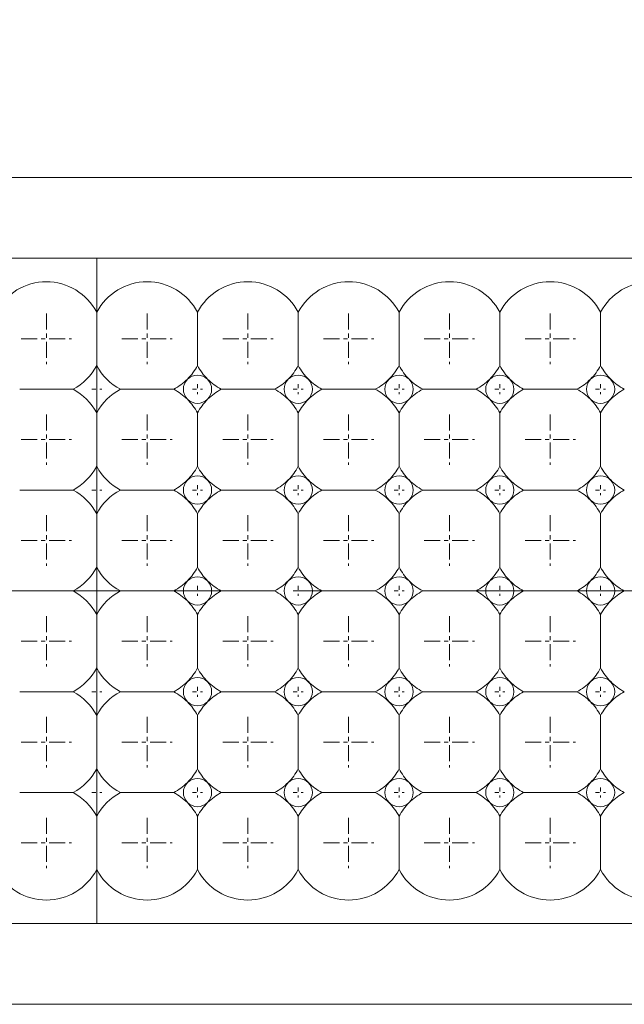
# Model space of a CAD drawing. Header units: millimetres. Extents: x -201 to 202, y 143 to 428.
# Tile 6 of 28: x -90 to -75, y 275 to 300. Entities that reach past the tile are written whole.
import ezdxf

# ---------------------------------------------------------------- set-up
doc = ezdxf.new("R2010")
doc.units = ezdxf.units.MM
doc.header["$LTSCALE"] = 0.25
doc.linetypes.add('CENTER', pattern=[50.8, 31.75, -6.35, 6.35, -6.35])
for name, color, linetype, lineweight in [('BASE', 7, 'Continuous', 20), ('CENTER', 1, 'CENTER', 9), ('DIMENSION', 6, 'Continuous', 9), ('LED LENS', 7, 'Continuous', 20)]:
    doc.layers.add(name, color=color, linetype=linetype, lineweight=lineweight)
doc.styles.add('VS Standard', font='msgothic.ttc', dxfattribs={"height": 3})
doc.dimstyles.new('VS Standard x0.5', dxfattribs={"dimtxt": 3, "dimasz": 3, "dimexe": 0.5, "dimexo": 0.8, "dimgap": 0.5, "dimtad": 3, "dimlfac": 2, "dimrnd": 0.0001, "dimzin": 9, "dimdsep": 46, "dimtxsty": 'VS Standard', "dimcen": 0, "dimaunit": 1, "dimadec": 0, "dimazin": 2, "dimtfac": 1, "dimtmove": 0, "dimatfit": 3, "dimfxl": 1, "dimtolj": 1, "dimtzin": 0, "dimarcsym": 0})

# ---------------------------------------------------------------- blocks, each defined once
blk = doc.blocks.new('*D220')
at = {"layer": 'Defpoints', "color": 0}
for p in [(37.236, 316.539), (-114.264, 295.619), (37.236, 295.619)]:
    blk.add_point(p, dxfattribs=at)
at = {"layer": 'DIMENSION', "color": 0, "lineweight": -2}
for p, q in [((-114.264, 296.419), (-114.264, 317.039)), ((37.236, 296.419), (37.236, 317.039)), ((-111.264, 316.539), (34.236, 316.539))]:
    blk.add_line(p, q, dxfattribs=at)
at = {"layer": 'DIMENSION', "color": 0}
for points in [[(-111.264, 317.039), (-111.264, 316.039), (-114.264, 316.539)], [(34.236, 316.039), (34.236, 317.039), (37.236, 316.539)]]:
    blk.add_solid(points, dxfattribs=at)
at = {"layer": 'DIMENSION', "color": 0, "insert": (-38.514, 318.539), "char_height": 3, "attachment_point": 5, "style": 'VS Standard'}
blk.add_mtext('\\A1;303', dxfattribs=at)
blk = doc.blocks.new('*D221')
at = {"layer": 'Defpoints', "color": 0}
for p in [(36.486, 307.155), (-113.514, 295.619), (36.486, 295.619)]:
    blk.add_point(p, dxfattribs=at)
at = {"layer": 'DIMENSION', "color": 0, "lineweight": -2}
for p, q in [((-113.514, 296.419), (-113.514, 307.655)), ((36.486, 296.419), (36.486, 307.655)), ((-110.514, 307.155), (33.486, 307.155))]:
    blk.add_line(p, q, dxfattribs=at)
at = {"layer": 'DIMENSION', "color": 0}
for points in [[(-110.514, 307.655), (-110.514, 306.655), (-113.514, 307.155)], [(33.486, 306.655), (33.486, 307.655), (36.486, 307.155)]]:
    blk.add_solid(points, dxfattribs=at)
at = {"layer": 'DIMENSION', "color": 0, "insert": (-38.514, 309.156), "char_height": 3, "attachment_point": 5, "style": 'VS Standard'}
blk.add_mtext('\\A1;300', dxfattribs=at)
blk = doc.blocks.new('*D222')
at = {"layer": 'Defpoints', "color": 0}
for p in [(38.235, 325.775), (-115.265, 290.869), (38.235, 290.869)]:
    blk.add_point(p, dxfattribs=at)
at = {"layer": 'DIMENSION', "color": 0, "lineweight": -2}
for p, q in [((-115.265, 291.669), (-115.265, 326.275)), ((38.235, 291.669), (38.235, 326.275)), ((-112.265, 325.775), (35.235, 325.775))]:
    blk.add_line(p, q, dxfattribs=at)
at = {"layer": 'DIMENSION', "color": 0}
for points in [[(-112.265, 326.275), (-112.265, 325.275), (-115.265, 325.775)], [(35.235, 325.275), (35.235, 326.275), (38.235, 325.775)]]:
    blk.add_solid(points, dxfattribs=at)
at = {"layer": 'DIMENSION', "color": 0, "insert": (-38.515, 328.027), "char_height": 3, "attachment_point": 5, "style": 'VS Standard'}
blk.add_mtext('\\A1;\\A1;(307)', dxfattribs=at)

msp = doc.modelspace()

# ---------------------------------------------------------------- linework, layer by layer
at = {"layer": 'BASE'}
for p, q in [((-113.5142, 295.6194), (36.4858, 295.6194)), ((36.4858, 293.6194), (-113.5142, 293.6194)), ((-113.5142, 277.1194), (36.4858, 277.1194)), ((36.4858, 275.1194), (-113.5142, 275.1194))]:
    msp.add_line(p, q, dxfattribs=at)
at = {"layer": 'CENTER', "ltscale": 0.05}
for p, q in [((-89.7642, 292.2444), (-89.7642, 290.9944)), ((-87.2642, 292.2444), (-87.2642, 290.9944)), ((-84.7642, 292.2444), (-84.7642, 290.9944)), ((-82.2642, 292.2444), (-82.2642, 290.9944)), ((-79.7642, 292.2444), (-79.7642, 290.9944)), ((-77.2642, 292.2444), (-77.2642, 290.9944)), ((-90.3892, 291.6194), (-89.1392, 291.6194)), ((-87.8892, 291.6194), (-86.6392, 291.6194)), ((-85.3892, 291.6194), (-84.1392, 291.6194)), ((-82.8892, 291.6194), (-81.6392, 291.6194)), ((-80.3892, 291.6194), (-79.1392, 291.6194)), ((-77.8892, 291.6194), (-76.6392, 291.6194)), ((-89.7642, 289.7444), (-89.7642, 288.4944)), ((-87.2642, 289.7444), (-87.2642, 288.4944)), ((-84.7642, 289.7444), (-84.7642, 288.4944)), ((-82.2642, 289.7444), (-82.2642, 288.4944)), ((-79.7642, 289.7444), (-79.7642, 288.4944)), ((-77.2642, 289.7444), (-77.2642, 288.4944)), ((-90.3892, 289.1194), (-89.1392, 289.1194)), ((-87.8892, 289.1194), (-86.6392, 289.1194)), ((-85.3892, 289.1194), (-84.1392, 289.1194)), ((-82.8892, 289.1194), (-81.6392, 289.1194)), ((-80.3892, 289.1194), (-79.1392, 289.1194)), ((-77.8892, 289.1194), (-76.6392, 289.1194)), ((-89.7642, 287.2444), (-89.7642, 285.9944)), ((-87.2642, 287.2444), (-87.2642, 285.9944)), ((-84.7642, 287.2444), (-84.7642, 285.9944)), ((-82.2642, 287.2444), (-82.2642, 285.9944)), ((-79.7642, 287.2444), (-79.7642, 285.9944)), ((-77.2642, 287.2444), (-77.2642, 285.9944)), ((-90.3892, 286.6194), (-89.1392, 286.6194)), ((-87.8892, 286.6194), (-86.6392, 286.6194)), ((-85.3892, 286.6194), (-84.1392, 286.6194)), ((-82.8892, 286.6194), (-81.6392, 286.6194)), ((-80.3892, 286.6194), (-79.1392, 286.6194)), ((-77.8892, 286.6194), (-76.6392, 286.6194)), ((-89.7642, 284.7444), (-89.7642, 283.4944)), ((-87.2642, 284.7444), (-87.2642, 283.4944)), ((-84.7642, 284.7444), (-84.7642, 283.4944)), ((-82.2642, 284.7444), (-82.2642, 283.4944)), ((-79.7642, 284.7444), (-79.7642, 283.4944)), ((-77.2642, 284.7444), (-77.2642, 283.4944)), ((-90.3892, 284.1194), (-89.1392, 284.1194)), ((-87.8892, 284.1194), (-86.6392, 284.1194)), ((-85.3892, 284.1194), (-84.1392, 284.1194)), ((-82.8892, 284.1194), (-81.6392, 284.1194)), ((-80.3892, 284.1194), (-79.1392, 284.1194)), ((-77.8892, 284.1194), (-76.6392, 284.1194)), ((-89.7642, 282.2444), (-89.7642, 280.9944)), ((-87.2642, 282.2444), (-87.2642, 280.9944)), ((-84.7642, 282.2444), (-84.7642, 280.9944)), ((-82.2642, 282.2444), (-82.2642, 280.9944)), ((-79.7642, 282.2444), (-79.7642, 280.9944)), ((-77.2642, 282.2444), (-77.2642, 280.9944)), ((-90.3892, 281.6194), (-89.1392, 281.6194)), ((-87.8892, 281.6194), (-86.6392, 281.6194)), ((-85.3892, 281.6194), (-84.1392, 281.6194)), ((-82.8892, 281.6194), (-81.6392, 281.6194)), ((-80.3892, 281.6194), (-79.1392, 281.6194)), ((-77.8892, 281.6194), (-76.6392, 281.6194)), ((-89.7642, 279.7444), (-89.7642, 278.4944)), ((-87.2642, 279.7444), (-87.2642, 278.4944)), ((-84.7642, 279.7444), (-84.7642, 278.4944)), ((-82.2642, 279.7444), (-82.2642, 278.4944)), ((-79.7642, 279.7444), (-79.7642, 278.4944)), ((-77.2642, 279.7444), (-77.2642, 278.4944)), ((-90.3892, 279.1194), (-89.1392, 279.1194)), ((-87.8892, 279.1194), (-86.6392, 279.1194)), ((-85.3892, 279.1194), (-84.1392, 279.1194)), ((-82.8892, 279.1194), (-81.6392, 279.1194)), ((-80.3892, 279.1194), (-79.1392, 279.1194)), ((-77.8892, 279.1194), (-76.6392, 279.1194))]:
    msp.add_line(p, q, dxfattribs=at)
at = {"layer": 'CENTER', "ltscale": 0.01}
for p, q in [((-88.6392, 290.3694), (-88.3892, 290.3694)), ((-88.5142, 290.4944), (-88.5142, 290.2444)), ((-86.1392, 290.3694), (-85.8892, 290.3694)), ((-86.0142, 290.4944), (-86.0142, 290.2444)), ((-83.6392, 290.3694), (-83.3892, 290.3694)), ((-83.5142, 290.4944), (-83.5142, 290.2444)), ((-81.1392, 290.3694), (-80.8892, 290.3694)), ((-81.0142, 290.4944), (-81.0142, 290.2444)), ((-78.6392, 290.3694), (-78.3892, 290.3694)), ((-78.5142, 290.4944), (-78.5142, 290.2444)), ((-76.1392, 290.3694), (-75.8892, 290.3694)), ((-76.0142, 290.4944), (-76.0142, 290.2444)), ((-88.6392, 287.8694), (-88.3892, 287.8694)), ((-88.5142, 287.9944), (-88.5142, 287.7444)), ((-86.1392, 287.8694), (-85.8892, 287.8694)), ((-86.0142, 287.9944), (-86.0142, 287.7444)), ((-83.6392, 287.8694), (-83.3892, 287.8694)), ((-83.5142, 287.9944), (-83.5142, 287.7444)), ((-81.1392, 287.8694), (-80.8892, 287.8694)), ((-81.0142, 287.9944), (-81.0142, 287.7444)), ((-78.6392, 287.8694), (-78.3892, 287.8694)), ((-78.5142, 287.9944), (-78.5142, 287.7444)), ((-76.1392, 287.8694), (-75.8892, 287.8694)), ((-76.0142, 287.9944), (-76.0142, 287.7444)), ((-88.5142, 285.4944), (-88.5142, 285.2444)), ((-86.0142, 285.4944), (-86.0142, 285.2444)), ((-83.5142, 285.4944), (-83.5142, 285.2444)), ((-81.0142, 285.4944), (-81.0142, 285.2444)), ((-78.5142, 285.4944), (-78.5142, 285.2444)), ((-76.0142, 285.4944), (-76.0142, 285.2444)), ((-88.6392, 285.3694), (-88.3892, 285.3694)), ((-86.1392, 285.3694), (-85.8892, 285.3694)), ((-83.6392, 285.3694), (-83.3892, 285.3694)), ((-81.1392, 285.3694), (-80.8892, 285.3694)), ((-78.6392, 285.3694), (-78.3892, 285.3694)), ((-76.1392, 285.3694), (-75.8892, 285.3694)), ((-88.5142, 282.9944), (-88.5142, 282.7444)), ((-86.0142, 282.9944), (-86.0142, 282.7444)), ((-83.5142, 282.9944), (-83.5142, 282.7444)), ((-81.0142, 282.9944), (-81.0142, 282.7444)), ((-78.5142, 282.9944), (-78.5142, 282.7444)), ((-76.0142, 282.9944), (-76.0142, 282.7444)), ((-88.6392, 282.8694), (-88.3892, 282.8694)), ((-86.1392, 282.8694), (-85.8892, 282.8694)), ((-83.6392, 282.8694), (-83.3892, 282.8694)), ((-81.1392, 282.8694), (-80.8892, 282.8694)), ((-78.6392, 282.8694), (-78.3892, 282.8694)), ((-76.1392, 282.8694), (-75.8892, 282.8694)), ((-88.6392, 280.3694), (-88.3892, 280.3694)), ((-88.5142, 280.4944), (-88.5142, 280.2444)), ((-86.1392, 280.3694), (-85.8892, 280.3694)), ((-86.0142, 280.4944), (-86.0142, 280.2444)), ((-83.6392, 280.3694), (-83.3892, 280.3694)), ((-83.5142, 280.4944), (-83.5142, 280.2444)), ((-81.1392, 280.3694), (-80.8892, 280.3694)), ((-81.0142, 280.4944), (-81.0142, 280.2444)), ((-78.6392, 280.3694), (-78.3892, 280.3694)), ((-78.5142, 280.4944), (-78.5142, 280.2444)), ((-76.1392, 280.3694), (-75.8892, 280.3694)), ((-76.0142, 280.4944), (-76.0142, 280.2444))]:
    msp.add_line(p, q, dxfattribs=at)
at = {"layer": 'CENTER'}
msp.add_line((-118.5142, 285.3694), (41.4858, 285.3694), dxfattribs=at)
at = {"layer": 'LED LENS'}
for p, q in [((-88.5142, 293.6194), (-88.5142, 277.1194)), ((-88.5142, 292.2808), (-88.5142, 293.6194)), ((-88.5142, 293.6194), (-88.5142, 277.1194)), ((-86.0142, 292.2808), (-86.0142, 291.6194)), ((-83.5142, 292.2808), (-83.5142, 291.6194)), ((-81.0142, 292.2808), (-81.0142, 291.6194)), ((-78.5142, 292.2808), (-78.5142, 291.6194)), ((-76.0142, 292.2808), (-76.0142, 291.6194)), ((-86.0142, 291.6194), (-86.0142, 290.958)), ((-83.5142, 291.6194), (-83.5142, 290.958)), ((-81.0142, 291.6194), (-81.0142, 290.958)), ((-78.5142, 291.6194), (-78.5142, 290.958)), ((-76.0142, 291.6194), (-76.0142, 290.958)), ((-90.4256, 290.3694), (-89.1027, 290.3694)), ((-87.9256, 290.3694), (-86.6027, 290.3694)), ((-85.4256, 290.3694), (-84.1027, 290.3694)), ((-82.9256, 290.3694), (-81.6027, 290.3694)), ((-80.4256, 290.3694), (-79.1027, 290.3694)), ((-77.9256, 290.3694), (-76.6027, 290.3694)), ((-86.0142, 289.7808), (-86.0142, 289.1194)), ((-83.5142, 289.7808), (-83.5142, 289.1194)), ((-81.0142, 289.7808), (-81.0142, 289.1194)), ((-78.5142, 289.7808), (-78.5142, 289.1194)), ((-76.0142, 289.7808), (-76.0142, 289.1194)), ((-86.0142, 289.1194), (-86.0142, 288.458)), ((-83.5142, 289.1194), (-83.5142, 288.458)), ((-81.0142, 289.1194), (-81.0142, 288.458)), ((-78.5142, 289.1194), (-78.5142, 288.458)), ((-76.0142, 289.1194), (-76.0142, 288.458)), ((-90.4256, 287.8694), (-89.1027, 287.8694)), ((-87.9256, 287.8694), (-86.6027, 287.8694)), ((-85.4256, 287.8694), (-84.1027, 287.8694)), ((-82.9256, 287.8694), (-81.6027, 287.8694)), ((-80.4256, 287.8694), (-79.1027, 287.8694)), ((-77.9256, 287.8694), (-76.6027, 287.8694)), ((-86.0142, 287.2808), (-86.0142, 286.6194)), ((-83.5142, 287.2808), (-83.5142, 286.6194)), ((-81.0142, 287.2808), (-81.0142, 286.6194)), ((-78.5142, 287.2808), (-78.5142, 286.6194)), ((-76.0142, 287.2808), (-76.0142, 286.6194)), ((-86.0142, 286.6194), (-86.0142, 285.958)), ((-83.5142, 286.6194), (-83.5142, 285.958)), ((-81.0142, 286.6194), (-81.0142, 285.958)), ((-78.5142, 286.6194), (-78.5142, 285.958)), ((-76.0142, 286.6194), (-76.0142, 285.958)), ((-90.4256, 285.3694), (-89.1027, 285.3694)), ((-87.9256, 285.3694), (-86.6027, 285.3694)), ((-85.4256, 285.3694), (-84.1027, 285.3694)), ((-82.9256, 285.3694), (-81.6027, 285.3694)), ((-80.4256, 285.3694), (-79.1027, 285.3694)), ((-77.9256, 285.3694), (-76.6027, 285.3694)), ((-86.0142, 284.7808), (-86.0142, 284.1194)), ((-83.5142, 284.7808), (-83.5142, 284.1194)), ((-81.0142, 284.7808), (-81.0142, 284.1194)), ((-78.5142, 284.7808), (-78.5142, 284.1194)), ((-76.0142, 284.7808), (-76.0142, 284.1194)), ((-86.0142, 284.1194), (-86.0142, 283.458)), ((-83.5142, 284.1194), (-83.5142, 283.458)), ((-81.0142, 284.1194), (-81.0142, 283.458)), ((-78.5142, 284.1194), (-78.5142, 283.458)), ((-76.0142, 284.1194), (-76.0142, 283.458)), ((-90.4256, 282.8694), (-89.1027, 282.8694)), ((-87.9256, 282.8694), (-86.6027, 282.8694)), ((-85.4256, 282.8694), (-84.1027, 282.8694)), ((-82.9256, 282.8694), (-81.6027, 282.8694)), ((-80.4256, 282.8694), (-79.1027, 282.8694)), ((-77.9256, 282.8694), (-76.6027, 282.8694)), ((-86.0142, 282.2808), (-86.0142, 281.6194)), ((-83.5142, 282.2808), (-83.5142, 281.6194)), ((-81.0142, 282.2808), (-81.0142, 281.6194)), ((-78.5142, 282.2808), (-78.5142, 281.6194)), ((-76.0142, 282.2808), (-76.0142, 281.6194)), ((-86.0142, 281.6194), (-86.0142, 280.958)), ((-83.5142, 281.6194), (-83.5142, 280.958)), ((-81.0142, 281.6194), (-81.0142, 280.958)), ((-78.5142, 281.6194), (-78.5142, 280.958)), ((-76.0142, 281.6194), (-76.0142, 280.958)), ((-90.4256, 280.3694), (-89.1027, 280.3694)), ((-87.9256, 280.3694), (-86.6027, 280.3694)), ((-85.4256, 280.3694), (-84.1027, 280.3694)), ((-82.9256, 280.3694), (-81.6027, 280.3694)), ((-80.4256, 280.3694), (-79.1027, 280.3694)), ((-77.9256, 280.3694), (-76.6027, 280.3694)), ((-86.0142, 279.7808), (-86.0142, 279.1194)), ((-83.5142, 279.7808), (-83.5142, 279.1194)), ((-81.0142, 279.7808), (-81.0142, 279.1194)), ((-78.5142, 279.7808), (-78.5142, 279.1194)), ((-76.0142, 279.7808), (-76.0142, 279.1194)), ((-86.0142, 279.1194), (-86.0142, 278.458)), ((-83.5142, 279.1194), (-83.5142, 278.458)), ((-81.0142, 279.1194), (-81.0142, 278.458)), ((-78.5142, 279.1194), (-78.5142, 278.458)), ((-76.0142, 279.1194), (-76.0142, 278.458))]:
    msp.add_line(p, q, dxfattribs=at)
for centre, radius, start, end in [((-89.7642, 291.6194), 1.4142, 27.88557, 152.11443), ((-87.2642, 291.6194), 1.4142, 27.88557, 152.11443), ((-84.7642, 291.6194), 1.4142, 27.88557, 152.11443), ((-82.2642, 291.6194), 1.4142, 27.88557, 152.11443), ((-79.7642, 291.6194), 1.4142, 27.88557, 152.11443), ((-77.2642, 291.6194), 1.4142, 27.88557, 152.11443), ((-74.7642, 291.6194), 1.4142, 27.88557, 152.11443), ((-89.7642, 291.6194), 1.4142, 297.88557, 332.11443), ((-87.2642, 291.6194), 1.4142, 207.88557, 242.11443), ((-87.2642, 291.6194), 1.4142, 315, 332.11443), ((-84.7642, 291.6194), 1.4142, 207.88557, 225), ((-84.7642, 291.6194), 1.4142, 315, 332.11443), ((-82.2642, 291.6194), 1.4142, 207.88557, 225), ((-82.2642, 291.6194), 1.4142, 315, 332.11443), ((-79.7642, 291.6194), 1.4142, 207.88557, 225), ((-79.7642, 291.6194), 1.4142, 315, 332.11443), ((-77.2642, 291.6194), 1.4142, 207.88557, 225), ((-77.2642, 291.6194), 1.4142, 315, 332.11443), ((-74.7642, 291.6194), 1.4142, 207.88557, 225), ((-87.2642, 291.6194), 1.4142, 297.88557, 315), ((-86.0142, 290.3694), 0.35, 135, 225), ((-86.0142, 290.3694), 0.35, 45, 135), ((-86.0142, 290.3694), 0.35, 0, 45), ((-84.7642, 291.6194), 1.4142, 225, 242.11443), ((-84.7642, 291.6194), 1.4142, 297.88557, 315), ((-83.5142, 290.3694), 0.35, 135, 225), ((-83.5142, 290.3694), 0.35, 45, 135), ((-83.5142, 290.3694), 0.35, 0, 45), ((-82.2642, 291.6194), 1.4142, 225, 242.11443), ((-82.2642, 291.6194), 1.4142, 297.88557, 315), ((-81.0142, 290.3694), 0.35, 135, 225), ((-81.0142, 290.3694), 0.35, 45, 135), ((-81.0142, 290.3694), 0.35, 0, 45), ((-79.7642, 291.6194), 1.4142, 225, 242.11443), ((-79.7642, 291.6194), 1.4142, 297.88557, 315), ((-78.5142, 290.3694), 0.35, 135, 225), ((-78.5142, 290.3694), 0.35, 45, 135), ((-78.5142, 290.3694), 0.35, 0, 45), ((-77.2642, 291.6194), 1.4142, 225, 242.11443), ((-77.2642, 291.6194), 1.4142, 297.88557, 315), ((-76.0142, 290.3694), 0.35, 135, 225), ((-76.0142, 290.3694), 0.35, 45, 135), ((-76.0142, 290.3694), 0.35, 0, 45), ((-74.7642, 291.6194), 1.4142, 225, 242.11443), ((-89.7642, 289.1194), 1.4142, 27.88557, 62.11443), ((-87.2642, 289.1194), 1.4142, 117.88557, 152.11443), ((-87.2642, 289.1194), 1.4142, 45, 62.11443), ((-86.0142, 290.3694), 0.35, 315, 0), ((-84.7642, 289.1194), 1.4142, 117.88557, 135), ((-84.7642, 289.1194), 1.4142, 45, 62.11443), ((-83.5142, 290.3694), 0.35, 315, 0), ((-82.2642, 289.1194), 1.4142, 117.88557, 135), ((-82.2642, 289.1194), 1.4142, 45, 62.11443), ((-81.0142, 290.3694), 0.35, 315, 0), ((-79.7642, 289.1194), 1.4142, 117.88557, 135), ((-79.7642, 289.1194), 1.4142, 45, 62.11443), ((-78.5142, 290.3694), 0.35, 315, 0), ((-77.2642, 289.1194), 1.4142, 117.88557, 135), ((-77.2642, 289.1194), 1.4142, 45, 62.11443), ((-76.0142, 290.3694), 0.35, 315, 0), ((-74.7642, 289.1194), 1.4142, 117.88557, 135), ((-87.2642, 289.1194), 1.4142, 27.88557, 45), ((-86.0142, 290.3694), 0.35, 225, 315), ((-84.7642, 289.1194), 1.4142, 135, 152.11443), ((-84.7642, 289.1194), 1.4142, 27.88557, 45), ((-83.5142, 290.3694), 0.35, 225, 315), ((-82.2642, 289.1194), 1.4142, 135, 152.11443), ((-82.2642, 289.1194), 1.4142, 27.88557, 45), ((-81.0142, 290.3694), 0.35, 225, 315), ((-79.7642, 289.1194), 1.4142, 135, 152.11443), ((-79.7642, 289.1194), 1.4142, 27.88557, 45), ((-78.5142, 290.3694), 0.35, 225, 315), ((-77.2642, 289.1194), 1.4142, 135, 152.11443), ((-77.2642, 289.1194), 1.4142, 27.88557, 45), ((-76.0142, 290.3694), 0.35, 225, 315), ((-74.7642, 289.1194), 1.4142, 135, 152.11443), ((-89.7642, 289.1194), 1.4142, 297.88557, 332.11443), ((-87.2642, 289.1194), 1.4142, 207.88557, 242.11443), ((-87.2642, 289.1194), 1.4142, 315, 332.11443), ((-84.7642, 289.1194), 1.4142, 207.88557, 225), ((-84.7642, 289.1194), 1.4142, 315, 332.11443), ((-82.2642, 289.1194), 1.4142, 207.88557, 225), ((-82.2642, 289.1194), 1.4142, 315, 332.11443), ((-79.7642, 289.1194), 1.4142, 207.88557, 225), ((-79.7642, 289.1194), 1.4142, 315, 332.11443), ((-77.2642, 289.1194), 1.4142, 207.88557, 225), ((-77.2642, 289.1194), 1.4142, 315, 332.11443), ((-74.7642, 289.1194), 1.4142, 207.88557, 225), ((-87.2642, 289.1194), 1.4142, 297.88557, 315), ((-86.0142, 287.8694), 0.35, 135, 225), ((-86.0142, 287.8694), 0.35, 45, 135), ((-86.0142, 287.8694), 0.35, 0, 45), ((-84.7642, 289.1194), 1.4142, 225, 242.11443), ((-84.7642, 289.1194), 1.4142, 297.88557, 315), ((-83.5142, 287.8694), 0.35, 135, 225), ((-83.5142, 287.8694), 0.35, 45, 135), ((-83.5142, 287.8694), 0.35, 0, 45), ((-82.2642, 289.1194), 1.4142, 225, 242.11443), ((-82.2642, 289.1194), 1.4142, 297.88557, 315), ((-81.0142, 287.8694), 0.35, 135, 225), ((-81.0142, 287.8694), 0.35, 45, 135), ((-81.0142, 287.8694), 0.35, 0, 45), ((-79.7642, 289.1194), 1.4142, 225, 242.11443), ((-79.7642, 289.1194), 1.4142, 297.88557, 315), ((-78.5142, 287.8694), 0.35, 135, 225), ((-78.5142, 287.8694), 0.35, 45, 135), ((-78.5142, 287.8694), 0.35, 0, 45), ((-77.2642, 289.1194), 1.4142, 225, 242.11443), ((-77.2642, 289.1194), 1.4142, 297.88557, 315), ((-76.0142, 287.8694), 0.35, 135, 225), ((-76.0142, 287.8694), 0.35, 45, 135), ((-76.0142, 287.8694), 0.35, 0, 45), ((-74.7642, 289.1194), 1.4142, 225, 242.11443), ((-89.7642, 286.6194), 1.4142, 27.88557, 62.11443), ((-87.2642, 286.6194), 1.4142, 117.88557, 152.11443), ((-87.2642, 286.6194), 1.4142, 45, 62.11443), ((-86.0142, 287.8694), 0.35, 315, 0), ((-84.7642, 286.6194), 1.4142, 117.88557, 135), ((-84.7642, 286.6194), 1.4142, 45, 62.11443), ((-83.5142, 287.8694), 0.35, 315, 0), ((-82.2642, 286.6194), 1.4142, 117.88557, 135), ((-82.2642, 286.6194), 1.4142, 45, 62.11443), ((-81.0142, 287.8694), 0.35, 315, 0), ((-79.7642, 286.6194), 1.4142, 117.88557, 135), ((-79.7642, 286.6194), 1.4142, 45, 62.11443), ((-78.5142, 287.8694), 0.35, 315, 0), ((-77.2642, 286.6194), 1.4142, 117.88557, 135), ((-77.2642, 286.6194), 1.4142, 45, 62.11443), ((-76.0142, 287.8694), 0.35, 315, 0), ((-74.7642, 286.6194), 1.4142, 117.88557, 135), ((-87.2642, 286.6194), 1.4142, 27.88557, 45), ((-86.0142, 287.8694), 0.35, 225, 315), ((-84.7642, 286.6194), 1.4142, 135, 152.11443), ((-84.7642, 286.6194), 1.4142, 27.88557, 45), ((-83.5142, 287.8694), 0.35, 225, 315), ((-82.2642, 286.6194), 1.4142, 135, 152.11443), ((-82.2642, 286.6194), 1.4142, 27.88557, 45), ((-81.0142, 287.8694), 0.35, 225, 315), ((-79.7642, 286.6194), 1.4142, 135, 152.11443), ((-79.7642, 286.6194), 1.4142, 27.88557, 45), ((-78.5142, 287.8694), 0.35, 225, 315), ((-77.2642, 286.6194), 1.4142, 135, 152.11443), ((-77.2642, 286.6194), 1.4142, 27.88557, 45), ((-76.0142, 287.8694), 0.35, 225, 315), ((-74.7642, 286.6194), 1.4142, 135, 152.11443), ((-89.7642, 286.6194), 1.4142, 297.88557, 332.11443), ((-87.2642, 286.6194), 1.4142, 207.88557, 242.11443), ((-87.2642, 286.6194), 1.4142, 315, 332.11443), ((-84.7642, 286.6194), 1.4142, 207.88557, 225), ((-84.7642, 286.6194), 1.4142, 315, 332.11443), ((-82.2642, 286.6194), 1.4142, 207.88557, 225), ((-82.2642, 286.6194), 1.4142, 315, 332.11443), ((-79.7642, 286.6194), 1.4142, 207.88557, 225), ((-79.7642, 286.6194), 1.4142, 315, 332.11443), ((-77.2642, 286.6194), 1.4142, 207.88557, 225), ((-77.2642, 286.6194), 1.4142, 315, 332.11443), ((-74.7642, 286.6194), 1.4142, 207.88557, 225), ((-86.0142, 285.3694), 0.35, 45, 135), ((-83.5142, 285.3694), 0.35, 45, 135), ((-81.0142, 285.3694), 0.35, 45, 135), ((-78.5142, 285.3694), 0.35, 45, 135), ((-76.0142, 285.3694), 0.35, 45, 135), ((-87.2642, 286.6194), 1.4142, 297.88557, 315), ((-86.0142, 285.3694), 0.35, 135, 225), ((-86.0142, 285.3694), 0.35, 0, 45), ((-84.7642, 286.6194), 1.4142, 225, 242.11443), ((-84.7642, 286.6194), 1.4142, 297.88557, 315), ((-83.5142, 285.3694), 0.35, 135, 225), ((-83.5142, 285.3694), 0.35, 0, 45), ((-82.2642, 286.6194), 1.4142, 225, 242.11443), ((-82.2642, 286.6194), 1.4142, 297.88557, 315), ((-81.0142, 285.3694), 0.35, 135, 225), ((-81.0142, 285.3694), 0.35, 0, 45), ((-79.7642, 286.6194), 1.4142, 225, 242.11443), ((-79.7642, 286.6194), 1.4142, 297.88557, 315), ((-78.5142, 285.3694), 0.35, 135, 225), ((-78.5142, 285.3694), 0.35, 0, 45), ((-77.2642, 286.6194), 1.4142, 225, 242.11443), ((-77.2642, 286.6194), 1.4142, 297.88557, 315), ((-76.0142, 285.3694), 0.35, 135, 225), ((-76.0142, 285.3694), 0.35, 0, 45), ((-74.7642, 286.6194), 1.4142, 225, 242.11443), ((-89.7642, 284.1194), 1.4142, 27.88557, 62.11443), ((-87.2642, 284.1194), 1.4142, 117.88557, 152.11443), ((-87.2642, 284.1194), 1.4142, 45, 62.11443), ((-86.0142, 285.3694), 0.35, 315, 0), ((-84.7642, 284.1194), 1.4142, 117.88557, 135), ((-84.7642, 284.1194), 1.4142, 45, 62.11443), ((-83.5142, 285.3694), 0.35, 315, 0), ((-82.2642, 284.1194), 1.4142, 117.88557, 135), ((-82.2642, 284.1194), 1.4142, 45, 62.11443), ((-81.0142, 285.3694), 0.35, 315, 0), ((-79.7642, 284.1194), 1.4142, 117.88557, 135), ((-79.7642, 284.1194), 1.4142, 45, 62.11443), ((-78.5142, 285.3694), 0.35, 315, 0), ((-77.2642, 284.1194), 1.4142, 117.88557, 135), ((-77.2642, 284.1194), 1.4142, 45, 62.11443), ((-76.0142, 285.3694), 0.35, 315, 0), ((-74.7642, 284.1194), 1.4142, 117.88557, 135), ((-87.2642, 284.1194), 1.4142, 27.88557, 45), ((-86.0142, 285.3694), 0.35, 225, 315), ((-84.7642, 284.1194), 1.4142, 135, 152.11443), ((-84.7642, 284.1194), 1.4142, 27.88557, 45), ((-83.5142, 285.3694), 0.35, 225, 315), ((-82.2642, 284.1194), 1.4142, 135, 152.11443), ((-82.2642, 284.1194), 1.4142, 27.88557, 45), ((-81.0142, 285.3694), 0.35, 225, 315), ((-79.7642, 284.1194), 1.4142, 135, 152.11443), ((-79.7642, 284.1194), 1.4142, 27.88557, 45), ((-78.5142, 285.3694), 0.35, 225, 315), ((-77.2642, 284.1194), 1.4142, 135, 152.11443), ((-77.2642, 284.1194), 1.4142, 27.88557, 45), ((-76.0142, 285.3694), 0.35, 225, 315), ((-74.7642, 284.1194), 1.4142, 135, 152.11443), ((-89.7642, 284.1194), 1.4142, 297.88557, 332.11443), ((-87.2642, 284.1194), 1.4142, 207.88557, 242.11443), ((-87.2642, 284.1194), 1.4142, 315, 332.11443), ((-84.7642, 284.1194), 1.4142, 207.88557, 225), ((-84.7642, 284.1194), 1.4142, 315, 332.11443), ((-82.2642, 284.1194), 1.4142, 207.88557, 225), ((-82.2642, 284.1194), 1.4142, 315, 332.11443), ((-79.7642, 284.1194), 1.4142, 207.88557, 225), ((-79.7642, 284.1194), 1.4142, 315, 332.11443), ((-77.2642, 284.1194), 1.4142, 207.88557, 225), ((-77.2642, 284.1194), 1.4142, 315, 332.11443), ((-74.7642, 284.1194), 1.4142, 207.88557, 225), ((-86.0142, 282.8694), 0.35, 45, 135), ((-83.5142, 282.8694), 0.35, 45, 135), ((-81.0142, 282.8694), 0.35, 45, 135), ((-78.5142, 282.8694), 0.35, 45, 135), ((-76.0142, 282.8694), 0.35, 45, 135), ((-87.2642, 284.1194), 1.4142, 297.88557, 315), ((-86.0142, 282.8694), 0.35, 135, 225), ((-86.0142, 282.8694), 0.35, 0, 45), ((-84.7642, 284.1194), 1.4142, 225, 242.11443), ((-84.7642, 284.1194), 1.4142, 297.88557, 315), ((-83.5142, 282.8694), 0.35, 135, 225), ((-83.5142, 282.8694), 0.35, 0, 45), ((-82.2642, 284.1194), 1.4142, 225, 242.11443), ((-82.2642, 284.1194), 1.4142, 297.88557, 315), ((-81.0142, 282.8694), 0.35, 135, 225), ((-81.0142, 282.8694), 0.35, 0, 45), ((-79.7642, 284.1194), 1.4142, 225, 242.11443), ((-79.7642, 284.1194), 1.4142, 297.88557, 315), ((-78.5142, 282.8694), 0.35, 135, 225), ((-78.5142, 282.8694), 0.35, 0, 45), ((-77.2642, 284.1194), 1.4142, 225, 242.11443), ((-77.2642, 284.1194), 1.4142, 297.88557, 315), ((-76.0142, 282.8694), 0.35, 135, 225), ((-76.0142, 282.8694), 0.35, 0, 45), ((-74.7642, 284.1194), 1.4142, 225, 242.11443), ((-89.7642, 281.6194), 1.4142, 27.88557, 62.11443), ((-87.2642, 281.6194), 1.4142, 117.88557, 152.11443), ((-87.2642, 281.6194), 1.4142, 45, 62.11443), ((-86.0142, 282.8694), 0.35, 315, 0), ((-84.7642, 281.6194), 1.4142, 117.88557, 135), ((-84.7642, 281.6194), 1.4142, 45, 62.11443), ((-83.5142, 282.8694), 0.35, 315, 0), ((-82.2642, 281.6194), 1.4142, 117.88557, 135), ((-82.2642, 281.6194), 1.4142, 45, 62.11443), ((-81.0142, 282.8694), 0.35, 315, 0), ((-79.7642, 281.6194), 1.4142, 117.88557, 135), ((-79.7642, 281.6194), 1.4142, 45, 62.11443), ((-78.5142, 282.8694), 0.35, 315, 0), ((-77.2642, 281.6194), 1.4142, 117.88557, 135), ((-77.2642, 281.6194), 1.4142, 45, 62.11443), ((-76.0142, 282.8694), 0.35, 315, 0), ((-74.7642, 281.6194), 1.4142, 117.88557, 135), ((-87.2642, 281.6194), 1.4142, 27.88557, 45), ((-86.0142, 282.8694), 0.35, 225, 315), ((-84.7642, 281.6194), 1.4142, 135, 152.11443), ((-84.7642, 281.6194), 1.4142, 27.88557, 45), ((-83.5142, 282.8694), 0.35, 225, 315), ((-82.2642, 281.6194), 1.4142, 135, 152.11443), ((-82.2642, 281.6194), 1.4142, 27.88557, 45), ((-81.0142, 282.8694), 0.35, 225, 315), ((-79.7642, 281.6194), 1.4142, 135, 152.11443), ((-79.7642, 281.6194), 1.4142, 27.88557, 45), ((-78.5142, 282.8694), 0.35, 225, 315), ((-77.2642, 281.6194), 1.4142, 135, 152.11443), ((-77.2642, 281.6194), 1.4142, 27.88557, 45), ((-76.0142, 282.8694), 0.35, 225, 315), ((-74.7642, 281.6194), 1.4142, 135, 152.11443), ((-89.7642, 281.6194), 1.4142, 297.88557, 332.11443), ((-87.2642, 281.6194), 1.4142, 207.88557, 242.11443), ((-87.2642, 281.6194), 1.4142, 315, 332.11443), ((-84.7642, 281.6194), 1.4142, 207.88557, 225), ((-84.7642, 281.6194), 1.4142, 315, 332.11443), ((-82.2642, 281.6194), 1.4142, 207.88557, 225), ((-82.2642, 281.6194), 1.4142, 315, 332.11443), ((-79.7642, 281.6194), 1.4142, 207.88557, 225), ((-79.7642, 281.6194), 1.4142, 315, 332.11443), ((-77.2642, 281.6194), 1.4142, 207.88557, 225), ((-77.2642, 281.6194), 1.4142, 315, 332.11443), ((-74.7642, 281.6194), 1.4142, 207.88557, 225), ((-87.2642, 281.6194), 1.4142, 297.88557, 315), ((-86.0142, 280.3694), 0.35, 135, 225), ((-86.0142, 280.3694), 0.35, 45, 135), ((-86.0142, 280.3694), 0.35, 0, 45), ((-84.7642, 281.6194), 1.4142, 225, 242.11443), ((-84.7642, 281.6194), 1.4142, 297.88557, 315), ((-83.5142, 280.3694), 0.35, 135, 225), ((-83.5142, 280.3694), 0.35, 45, 135), ((-83.5142, 280.3694), 0.35, 0, 45), ((-82.2642, 281.6194), 1.4142, 225, 242.11443), ((-82.2642, 281.6194), 1.4142, 297.88557, 315), ((-81.0142, 280.3694), 0.35, 135, 225), ((-81.0142, 280.3694), 0.35, 45, 135), ((-81.0142, 280.3694), 0.35, 0, 45), ((-79.7642, 281.6194), 1.4142, 225, 242.11443), ((-79.7642, 281.6194), 1.4142, 297.88557, 315), ((-78.5142, 280.3694), 0.35, 135, 225), ((-78.5142, 280.3694), 0.35, 45, 135), ((-78.5142, 280.3694), 0.35, 0, 45), ((-77.2642, 281.6194), 1.4142, 225, 242.11443), ((-77.2642, 281.6194), 1.4142, 297.88557, 315), ((-76.0142, 280.3694), 0.35, 135, 225), ((-76.0142, 280.3694), 0.35, 45, 135), ((-76.0142, 280.3694), 0.35, 0, 45), ((-74.7642, 281.6194), 1.4142, 225, 242.11443), ((-89.7642, 279.1194), 1.4142, 27.88557, 62.11443), ((-87.2642, 279.1194), 1.4142, 117.88557, 152.11443), ((-87.2642, 279.1194), 1.4142, 45, 62.11443), ((-86.0142, 280.3694), 0.35, 315, 0), ((-84.7642, 279.1194), 1.4142, 117.88557, 135), ((-84.7642, 279.1194), 1.4142, 45, 62.11443), ((-83.5142, 280.3694), 0.35, 315, 0), ((-82.2642, 279.1194), 1.4142, 117.88557, 135), ((-82.2642, 279.1194), 1.4142, 45, 62.11443), ((-81.0142, 280.3694), 0.35, 315, 0), ((-79.7642, 279.1194), 1.4142, 117.88557, 135), ((-79.7642, 279.1194), 1.4142, 45, 62.11443), ((-78.5142, 280.3694), 0.35, 315, 0), ((-77.2642, 279.1194), 1.4142, 117.88557, 135), ((-77.2642, 279.1194), 1.4142, 45, 62.11443), ((-76.0142, 280.3694), 0.35, 315, 0), ((-74.7642, 279.1194), 1.4142, 117.88557, 135), ((-87.2642, 279.1194), 1.4142, 27.88557, 45), ((-86.0142, 280.3694), 0.35, 225, 315), ((-84.7642, 279.1194), 1.4142, 135, 152.11443), ((-84.7642, 279.1194), 1.4142, 27.88557, 45), ((-83.5142, 280.3694), 0.35, 225, 315), ((-82.2642, 279.1194), 1.4142, 135, 152.11443), ((-82.2642, 279.1194), 1.4142, 27.88557, 45), ((-81.0142, 280.3694), 0.35, 225, 315), ((-79.7642, 279.1194), 1.4142, 135, 152.11443), ((-79.7642, 279.1194), 1.4142, 27.88557, 45), ((-78.5142, 280.3694), 0.35, 225, 315), ((-77.2642, 279.1194), 1.4142, 135, 152.11443), ((-77.2642, 279.1194), 1.4142, 27.88557, 45), ((-76.0142, 280.3694), 0.35, 225, 315), ((-74.7642, 279.1194), 1.4142, 135, 152.11443), ((-89.7642, 279.1194), 1.4142, 207.88557, 332.11443), ((-87.2642, 279.1194), 1.4142, 207.88557, 332.11443), ((-84.7642, 279.1194), 1.4142, 207.88557, 332.11443), ((-82.2642, 279.1194), 1.4142, 207.88557, 332.11443), ((-79.7642, 279.1194), 1.4142, 207.88557, 332.11443), ((-77.2642, 279.1194), 1.4142, 207.88557, 332.11443), ((-74.7642, 279.1194), 1.4142, 207.88557, 332.11443)]:
    msp.add_arc(centre, radius, start, end, dxfattribs=at)

# ---------------------------------------------------------------- dimensions: what is measured, and where the dimension line sits
at = {"layer": 'DIMENSION'}
dim = msp.add_linear_dim(base=(38.2349, 325.7753), p1=(-115.2651, 290.8694), p2=(38.2349, 290.8694), text='\\A1;(<>)', dimstyle='VS Standard x0.5', dxfattribs=at)
dim.commit()
dim.dimension.update_dxf_attribs({"geometry": '*D222', "text_midpoint": (-38.5151, 325.7753), "dimtype": 160})
for base, p1, p2, picture, middle in [((37.2358, 316.5386), (-114.2642, 295.6194), (37.2358, 295.6194), '*D220', (-38.5142, 316.5386)), ((36.4858, 307.1553), (-113.5142, 295.6194), (36.4858, 295.6194), '*D221', (-38.5142, 307.1553))]:
    dim = msp.add_linear_dim(base=base, p1=p1, p2=p2, dimstyle='VS Standard x0.5', dxfattribs=at)
    dim.commit()
    dim.dimension.update_dxf_attribs({"geometry": picture, "text_midpoint": middle, "dimtype": 160})

doc.saveas('drawing.dxf')
